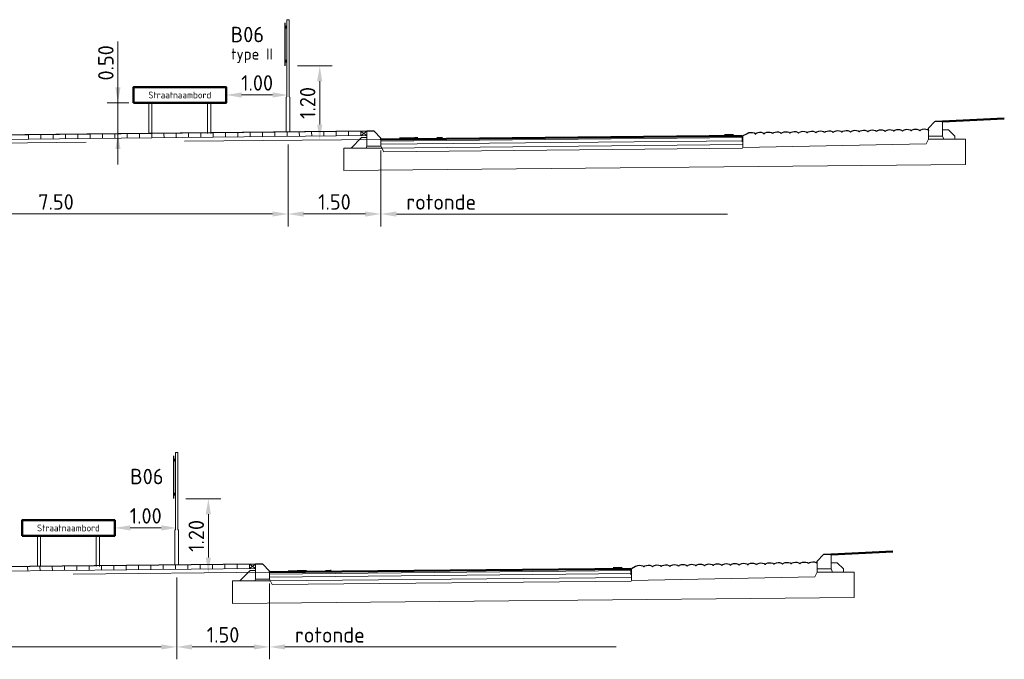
# Model space of a CAD drawing. Header units: metres. Extents: x -699 to 2316, y -1199 to 781.
# Tile 40 of 256: x 421 to 437, y -501 to -491. Entities that reach past the tile are written whole.
import ezdxf
from ezdxf.enums import TextEntityAlignment as Align

# ---------------------------------------------------------------- set-up
doc = ezdxf.new("R2010")
doc.units = ezdxf.units.M
doc.header["$PDMODE"] = 1
doc.linetypes.add('HIDDEN2', pattern=[4.7625, 3.175, -1.5875])
for name, color, linetype, lineweight in [('N-WA-GW-BERM-GD', 90, 'Continuous', 50), ('N-WE-IE-MEUBILAIR_WEGMEUBILAIR_PAAL-GD', 7, 'Continuous', 50), ('N-WE-VH-KANTVERHARDING-GD', 210, 'Continuous', 50), ('N-WE-VV-MARKERING-GD', 170, 'Continuous', 50), ('X-XX-AL-M', 7, 'Continuous', 18), ('X-XX-AL-T25', 7, 'Continuous', 25)]:
    doc.layers.add(name, color=color, linetype=linetype, lineweight=lineweight)
doc.styles.add('NLCS-ISO', font='NLCS-ISO.ttf')
doc.styles.add('NLCS-ISO Standaard', font='NLCS-ISO.ttf')
doc.styles.add('NLCS-ISO-M100-T25', font='NLCS-ISO.ttf', dxfattribs={"height": 0.25})
doc.dimstyles.new('NLCS-M100-T25-PIJL_A_L2_H1', dxfattribs={"dimscale": 0.1, "dimtxt": 2.5, "dimasz": 2.5, "dimexe": 2, "dimexo": 2, "dimgap": 0.7, "dimtad": 1, "dimzin": 0, "dimdsep": 46, "dimtxsty": 'NLCS-ISO-M100-T25', "dimcen": 0, "dimdle": 2, "dimclrd": 256, "dimclre": 256, "dimclrt": 256, "dimadec": 1, "dimazin": 0, "dimtfac": 1, "dimtdec": 3, "dimtofl": 0, "dimtmove": 0, "dimatfit": 3, "dimfxl": 2, "dimtfillclr": 256, "dimtolj": 1, "dimtzin": 0, "dimlwd": -1, "dimlwe": -1, "dimarcsym": 0})

# ---------------------------------------------------------------- blocks, each defined once
blk = doc.blocks.new('*D2087')
at = {"layer": 'Defpoints', "color": 0, "transparency": 16777216}
for p in [(423.202, -498.604), (423.764, -499.804), (423.764, -499.804)]:
    blk.add_point(p, dxfattribs=at)
at = {"layer": 'X-XX-AL-M', "transparency": 16777216}
for p, q in [((423.402, -498.604), (423.964, -498.604)), ((423.764, -498.854), (423.764, -499.554))]:
    blk.add_line(p, q, dxfattribs=at)
for points in [[(423.722, -498.854), (423.805, -498.854), (423.764, -498.604)], [(423.722, -499.554), (423.805, -499.554), (423.764, -499.804)]]:
    blk.add_solid(points, dxfattribs=at)
at = {"layer": 'X-XX-AL-M', "transparency": 16777216, "insert": (423.569, -499.204), "char_height": 0.25, "attachment_point": 5, "rotation": 90, "style": 'NLCS-ISO-M100-T25'}
blk.add_mtext('\\A1;1.20', dxfattribs=at)
blk = doc.blocks.new('*D2088')
at = {"layer": 'Defpoints', "color": 0, "transparency": 16777216}
for p in [(422.252, -499.075), (422.252, -499.075), (423.252, -499.075)]:
    blk.add_point(p, dxfattribs=at)
at = {"layer": 'X-XX-AL-M', "transparency": 16777216}
blk.add_line((423.002, -499.075), (422.502, -499.075), dxfattribs=at)
for points in [[(422.502, -499.033), (422.502, -499.117), (422.252, -499.075)], [(423.002, -499.033), (423.002, -499.117), (423.252, -499.075)]]:
    blk.add_solid(points, dxfattribs=at)
at = {"layer": 'X-XX-AL-M', "transparency": 16777216, "insert": (422.752, -498.88), "char_height": 0.25, "attachment_point": 5, "style": 'NLCS-ISO-M100-T25'}
blk.add_mtext('\\A1;1.00', dxfattribs=at)
blk = doc.blocks.new('*D2090')
at = {"layer": 'Defpoints', "color": 0, "transparency": 16777216}
for p in [(415.252, -499.76), (423.252, -499.676), (423.252, -500.999)]:
    blk.add_point(p, dxfattribs=at)
at = {"layer": 'X-XX-AL-M', "transparency": 16777216}
for p, q in [((415.252, -499.96), (415.252, -501.199)), ((423.252, -499.876), (423.252, -501.199)), ((415.502, -500.999), (423.002, -500.999))]:
    blk.add_line(p, q, dxfattribs=at)
for points in [[(415.502, -500.958), (415.502, -501.041), (415.252, -500.999)], [(423.002, -500.958), (423.002, -501.041), (423.252, -500.999)]]:
    blk.add_solid(points, dxfattribs=at)
at = {"layer": 'X-XX-AL-M', "transparency": 16777216, "insert": (419.252, -500.804), "char_height": 0.25, "attachment_point": 5, "style": 'NLCS-ISO-M100-T25'}
blk.add_mtext('\\A1;8.00', dxfattribs=at)
blk = doc.blocks.new('*D2091')
at = {"layer": 'Defpoints', "color": 0, "transparency": 16777216}
for p in [(423.252, -499.676), (424.752, -499.772), (423.252, -500.999)]:
    blk.add_point(p, dxfattribs=at)
at = {"layer": 'X-XX-AL-M', "transparency": 16777216}
for p, q in [((423.252, -499.876), (423.252, -501.199)), ((424.752, -499.972), (424.752, -501.199)), ((424.502, -500.999), (423.502, -500.999))]:
    blk.add_line(p, q, dxfattribs=at)
for points in [[(423.502, -500.958), (423.502, -501.041), (423.252, -500.999)], [(424.502, -500.958), (424.502, -501.041), (424.752, -500.999)]]:
    blk.add_solid(points, dxfattribs=at)
at = {"layer": 'X-XX-AL-M', "transparency": 16777216, "insert": (424.002, -500.804), "char_height": 0.25, "attachment_point": 5, "style": 'NLCS-ISO-M100-T25'}
blk.add_mtext('\\A1;1.50', dxfattribs=at)
blk = doc.blocks.new('007')
at = {"color": 8, "lineweight": 5}
blk.add_line((0, 0), (0, 0.07), dxfattribs=at)
blk = doc.blocks.new('*D2094')
at = {"layer": 'Defpoints', "color": 0, "transparency": 16777216}
for p in [(425.002, -491.604), (425.564, -492.804), (425.564, -492.804)]:
    blk.add_point(p, dxfattribs=at)
at = {"layer": 'X-XX-AL-M', "transparency": 16777216}
for p, q in [((425.202, -491.604), (425.764, -491.604)), ((425.564, -491.854), (425.564, -492.554))]:
    blk.add_line(p, q, dxfattribs=at)
for points in [[(425.522, -491.854), (425.605, -491.854), (425.564, -491.604)], [(425.522, -492.554), (425.605, -492.554), (425.564, -492.804)]]:
    blk.add_solid(points, dxfattribs=at)
at = {"layer": 'X-XX-AL-M', "transparency": 16777216, "insert": (425.369, -492.204), "char_height": 0.25, "attachment_point": 5, "rotation": 90, "style": 'NLCS-ISO-M100-T25'}
blk.add_mtext('\\A1;1.20', dxfattribs=at)
blk = doc.blocks.new('*D2098')
at = {"layer": 'Defpoints', "color": 0, "transparency": 16777216}
for p in [(425.052, -492.676), (417.552, -492.862), (425.052, -493.999)]:
    blk.add_point(p, dxfattribs=at)
at = {"layer": 'X-XX-AL-M', "transparency": 16777216}
for p, q in [((425.052, -492.876), (425.052, -494.199)), ((417.552, -493.062), (417.552, -494.199)), ((417.802, -493.999), (424.802, -493.999))]:
    blk.add_line(p, q, dxfattribs=at)
for points in [[(417.802, -493.958), (417.802, -494.041), (417.552, -493.999)], [(424.802, -493.958), (424.802, -494.041), (425.052, -493.999)]]:
    blk.add_solid(points, dxfattribs=at)
at = {"layer": 'X-XX-AL-M', "transparency": 16777216, "insert": (421.302, -493.804), "char_height": 0.25, "attachment_point": 5, "style": 'NLCS-ISO-M100-T25'}
blk.add_mtext('\\A1;7.50', dxfattribs=at)
blk = doc.blocks.new('*D2100')
at = {"layer": 'Defpoints', "color": 0, "transparency": 16777216}
for p in [(425.052, -492.676), (426.552, -492.772), (425.052, -493.999)]:
    blk.add_point(p, dxfattribs=at)
at = {"layer": 'X-XX-AL-M', "transparency": 16777216}
for p, q in [((425.052, -492.876), (425.052, -494.199)), ((426.552, -492.972), (426.552, -494.199)), ((426.302, -493.999), (425.302, -493.999))]:
    blk.add_line(p, q, dxfattribs=at)
for points in [[(425.302, -493.958), (425.302, -494.041), (425.052, -493.999)], [(426.302, -493.958), (426.302, -494.041), (426.552, -493.999)]]:
    blk.add_solid(points, dxfattribs=at)
at = {"layer": 'X-XX-AL-M', "transparency": 16777216, "insert": (425.802, -493.804), "char_height": 0.25, "attachment_point": 5, "style": 'NLCS-ISO-M100-T25'}
blk.add_mtext('\\A1;1.50', dxfattribs=at)
blk = doc.blocks.new('*D2101')
at = {"layer": 'Defpoints', "color": 0, "transparency": 16777216}
for p in [(424.052, -492.075), (424.052, -492.075), (425.052, -492.075)]:
    blk.add_point(p, dxfattribs=at)
at = {"layer": 'X-XX-AL-M', "transparency": 16777216}
blk.add_line((424.802, -492.075), (424.302, -492.075), dxfattribs=at)
for points in [[(424.302, -492.033), (424.302, -492.117), (424.052, -492.075)], [(424.802, -492.033), (424.802, -492.117), (425.052, -492.075)]]:
    blk.add_solid(points, dxfattribs=at)
at = {"layer": 'X-XX-AL-M', "transparency": 16777216, "insert": (424.552, -491.88), "char_height": 0.25, "attachment_point": 5, "style": 'NLCS-ISO-M100-T25'}
blk.add_mtext('\\A1;1.00', dxfattribs=at)

msp = doc.modelspace()

# ---------------------------------------------------------------- linework, layer by layer
at = {"layer": 'N-WA-GW-BERM-GD'}
for p, q in [((435.6275, -492.5041), (436.6275, -492.4541)), ((433.8275, -499.5041), (434.8275, -499.4541))]:
    msp.add_line(p, q, dxfattribs=at)
at = {"layer": 'N-WE-IE-MEUBILAIR_WEGMEUBILAIR_PAAL-GD', "lineweight": 18}
for p, q in [((425.0725, -490.8574), (425.0325, -490.8574)), ((422.8025, -492.2002), (422.8025, -492.7002)), ((422.8525, -492.2002), (422.8525, -492.7002)), ((423.7525, -492.2002), (423.7525, -492.7002)), ((423.8025, -492.2002), (423.8025, -492.7002)), ((423.2725, -497.8574), (423.2325, -497.8574)), ((421.0025, -499.2002), (421.0025, -499.7002)), ((421.0525, -499.2002), (421.0525, -499.7002)), ((421.9525, -499.2002), (421.9525, -499.7002)), ((422.0025, -499.2002), (422.0025, -499.7002))]:
    msp.add_line(p, q, dxfattribs=at)
at = {"layer": 'N-WE-IE-MEUBILAIR_WEGMEUBILAIR_PAAL-GD', "lineweight": 18, "const_width": 0.02, "flags": 128}
for points in [[(425.0025, -491.6043), (425.0025, -490.9043)], [(425.0225, -490.9543), (425.0225, -491.0043)], [(425.0225, -491.5543), (425.0225, -491.5043)], [(423.2025, -498.6043), (423.2025, -497.9043)], [(423.2225, -497.9543), (423.2225, -498.0043)], [(423.2225, -498.5543), (423.2225, -498.5043)]]:
    msp.add_lwpolyline(points, dxfattribs=at)
at = {"layer": 'N-WE-IE-MEUBILAIR_WEGMEUBILAIR_PAAL-GD', "lineweight": 18, "flags": 128}
for points in [[(425.0325, -490.8574), (425.0325, -492.1027), (425.0225, -492.1127), (425.0225, -492.6761)], [(425.0825, -492.6755), (425.0825, -492.1127), (425.0725, -492.1027), (425.0725, -490.8574)], [(423.2325, -497.8574), (423.2325, -499.1027), (423.2225, -499.1127), (423.2225, -499.6761)], [(423.2825, -499.6755), (423.2825, -499.1127), (423.2725, -499.1027), (423.2725, -497.8574)]]:
    msp.add_lwpolyline(points, dxfattribs=at)
at = {"layer": 'N-WE-VH-KANTVERHARDING-GD', "color": 8, "lineweight": 9}
for p, q in [((435.6275, -492.6391), (435.7275, -492.6391)), ((435.7275, -492.6391), (435.8275, -492.7391)), ((426.3275, -492.6624), (417.7775, -492.7524)), ((426.3275, -492.7324), (417.7775, -492.8224)), ((426.2286, -492.6634), (426.3275, -492.7324)), ((426.2293, -492.7334), (426.3275, -492.6624)), ((432.4025, -492.7639), (426.5525, -492.8224)), ((432.4025, -492.9239), (432.4025, -492.7339)), ((435.4025, -492.7891), (435.3647, -492.8647)), ((435.4025, -492.7891), (435.4025, -492.7391)), ((435.4025, -492.7891), (436.0025, -492.7891)), ((435.6275, -492.7391), (435.6525, -492.7891)), ((435.8275, -492.7391), (435.8275, -492.7891)), ((436.0025, -492.7891), (436.0025, -493.1979)), ((425.9525, -492.9323), (425.9525, -493.2984)), ((426.5632, -492.9323), (425.9525, -492.9323)), ((426.3275, -492.9024), (426.3125, -492.9323)), ((432.4025, -492.8139), (426.5525, -492.8724)), ((426.5525, -492.9024), (426.5973, -492.992)), ((432.4025, -492.8739), (426.5632, -492.9323)), ((432.3975, -492.934), (426.5973, -492.992)), ((432.4025, -492.9239), (432.3975, -492.934)), ((432.4025, -492.9239), (435.3647, -492.8647)), ((436.0025, -493.1979), (425.9525, -493.2984)), ((433.8275, -499.6391), (433.9275, -499.6391)), ((433.9275, -499.6391), (434.0275, -499.7391)), ((424.5275, -499.6624), (413.9775, -499.7724)), ((424.5275, -499.7324), (413.9775, -499.8424)), ((424.4286, -499.6634), (424.5275, -499.7324)), ((424.4293, -499.7334), (424.5275, -499.6624)), ((430.6025, -499.7639), (424.7525, -499.8224)), ((430.6025, -499.9239), (430.6025, -499.7339)), ((433.6025, -499.7891), (433.5647, -499.8647)), ((433.6025, -499.7891), (433.6025, -499.7391)), ((433.6025, -499.7891), (434.2025, -499.7891)), ((433.8275, -499.7391), (433.8525, -499.7891)), ((434.0275, -499.7391), (434.0275, -499.7891)), ((434.2025, -499.7891), (434.2025, -500.1979)), ((424.1525, -499.9323), (424.1525, -500.2984)), ((424.7632, -499.9323), (424.1525, -499.9323)), ((424.5275, -499.9024), (424.5125, -499.9323)), ((430.6025, -499.8139), (424.7525, -499.8724)), ((424.7525, -499.9024), (424.7973, -499.992)), ((430.6025, -499.8739), (424.7632, -499.9323)), ((430.5975, -499.934), (424.7973, -499.992)), ((430.6025, -499.9239), (430.5975, -499.934)), ((430.6025, -499.9239), (433.5647, -499.8647)), ((434.2025, -500.1979), (424.1525, -500.2984))]:
    msp.add_line(p, q, dxfattribs=at)
at = {"layer": 'N-WE-VH-KANTVERHARDING-GD', "color": 8, "linetype": 'HIDDEN2', "lineweight": 5}
for p, q in [((426.5525, -492.7924), (417.5525, -492.8824)), ((424.7525, -499.7924), (413.7525, -499.9024))]:
    msp.add_line(p, q, dxfattribs=at)
at = {"layer": 'N-WE-VH-KANTVERHARDING-GD'}
for p, q in [((432.3925, -492.734), (426.5525, -492.7924)), ((430.5925, -499.734), (424.7525, -499.7924))]:
    msp.add_line(p, q, dxfattribs=at)
at = {"layer": 'N-WE-VH-KANTVERHARDING-GD', "lineweight": 25}
for p, q in [((432.4692, -492.7005), (432.4025, -492.7339)), ((424.5275, -499.6624), (413.9775, -499.7724)), ((424.6425, -499.6624), (424.5275, -499.6624)), ((424.7525, -499.7724), (424.6425, -499.6624)), ((424.7525, -499.7924), (424.7525, -499.7724)), ((430.6692, -499.7005), (430.6025, -499.7339))]:
    msp.add_line(p, q, dxfattribs=at)
at = {"layer": 'N-WE-VH-KANTVERHARDING-GD'}
for points in [[(422.5525, -492.2002), (424.0525, -492.2002), (424.0525, -491.9502), (422.5525, -491.9502)], [(420.7525, -499.2002), (422.2525, -499.2002), (422.2525, -498.9502), (420.7525, -498.9502)]]:
    msp.add_lwpolyline(points, close=True, dxfattribs=at)
at = {"layer": 'N-WE-VH-KANTVERHARDING-GD', "lineweight": 25}
for points in [[(435.4025, -492.6515), (435.4025, -492.6141), (435.5066, -492.5052, -0.2046932), (435.521, -492.4991), (435.6225, -492.4991)], [(433.6025, -499.6515), (433.6025, -499.6141), (433.7066, -499.5052, -0.2046932), (433.721, -499.4991), (433.8225, -499.4991)]]:
    msp.add_lwpolyline(points, format="xyb", dxfattribs=at)
at = {"layer": 'N-WE-VH-KANTVERHARDING-GD', "color": 8, "lineweight": 9}
for points in [[(435.6275, -492.5041), (435.6275, -492.7391), (435.4025, -492.7391), (435.4025, -492.6515)], [(433.8275, -499.5041), (433.8275, -499.7391), (433.6025, -499.7391), (433.6025, -499.6515)]]:
    msp.add_lwpolyline(points, dxfattribs=at)
at = {"layer": 'N-WE-VH-KANTVERHARDING-GD'}
for points in [[(435.6225, -492.4991), (435.6275, -492.5041)], [(433.8225, -499.4991), (433.8275, -499.5041)]]:
    msp.add_lwpolyline(points, dxfattribs=at)
at = {"layer": 'N-WE-VH-KANTVERHARDING-GD', "lineweight": 25, "flags": 128}
msp.add_lwpolyline([(426.5525, -492.7924), (426.5525, -492.7724), (426.4425, -492.6624), (426.3275, -492.6624), (417.7775, -492.7524), (417.6625, -492.7524), (417.5525, -492.8624), (417.5525, -492.8824)], dxfattribs=at)
at = {"layer": 'N-WE-VH-KANTVERHARDING-GD', "color": 8, "lineweight": 9, "flags": 128}
for points in [[(426.0715, -492.9323), (426.2414, -492.7624), (426.3275, -492.7624)], [(424.2715, -499.9323), (424.4414, -499.7624), (424.5275, -499.7624)]]:
    msp.add_lwpolyline(points, dxfattribs=at)
at = {"layer": 'N-WE-VH-KANTVERHARDING-GD', "color": 8, "lineweight": 9}
for points in [[(426.3275, -492.6624), (426.3275, -492.9024), (426.5525, -492.9024), (426.5525, -492.7724), (426.4425, -492.6624)], [(424.5275, -499.6624), (424.5275, -499.9024), (424.7525, -499.9024), (424.7525, -499.7724), (424.6425, -499.6624)]]:
    msp.add_lwpolyline(points, close=True, dxfattribs=at)
at = {"layer": 'N-WE-VH-KANTVERHARDING-GD', "color": 8, "lineweight": 9, "const_width": 0.02, "flags": 128}
for points in [[(432.3925, -492.7339), (432.3925, -492.8373)], [(430.5925, -499.7339), (430.5925, -499.8373)]]:
    msp.add_lwpolyline(points, dxfattribs=at)
at = {"layer": 'N-WE-VH-KANTVERHARDING-GD', "lineweight": 25}
for centre, radius, start, end in [((434.3559, -492.7983), 0.15, 68.85325, 114.09298), ((434.4958, -492.7955), 0.15, 68.85325, 114.09298), ((434.6358, -492.7927), 0.15, 68.85325, 114.09298), ((434.7758, -492.7899), 0.15, 68.85325, 114.09298), ((434.8227, -492.6687), 0.02, 16.58608, 68.85325), ((434.9157, -492.7871), 0.15, 68.85325, 114.09298), ((434.9626, -492.6659), 0.02, 16.58608, 68.85325), ((435.0026, -492.6656), 0.02, 114.09298, 164.06863), ((435.0557, -492.7843), 0.15, 68.85325, 114.09298), ((435.1026, -492.6631), 0.02, 16.58607, 68.85325), ((435.1426, -492.6628), 0.02, 114.09298, 164.06863), ((435.1957, -492.7815), 0.15, 68.85325, 114.09298), ((435.2426, -492.6603), 0.02, 16.58608, 68.85325), ((435.2826, -492.66), 0.02, 114.09298, 164.06863), ((435.3356, -492.7787), 0.15, 68.85325, 114.09298), ((435.3825, -492.6575), 0.02, 16.58608, 68.85325), ((432.5363, -492.8347), 0.15, 68.85325, 116.56505), ((432.5832, -492.7134), 0.02, 16.58607, 68.85325), ((432.6032, -492.7075), 0.000833, 196.58607, 344.06863), ((432.6232, -492.7132), 0.02, 114.09298, 164.06863), ((432.6763, -492.8319), 0.15, 68.85325, 114.09298), ((432.7232, -492.7107), 0.02, 16.58607, 68.85325), ((432.7431, -492.7047), 0.000833, 196.58608, 344.06863), ((432.7632, -492.7104), 0.02, 114.09298, 164.06863), ((432.8162, -492.8291), 0.15, 68.85325, 114.09298), ((432.8631, -492.7079), 0.02, 16.58608, 68.85325), ((432.8831, -492.7019), 0.000833, 196.58608, 344.06863), ((432.9031, -492.7076), 0.02, 114.09298, 164.06863), ((432.9562, -492.8263), 0.15, 68.85325, 114.09298), ((433.0031, -492.7051), 0.02, 16.58607, 68.85325), ((433.0231, -492.6991), 0.000833, 196.58608, 344.06863), ((433.0431, -492.7048), 0.02, 114.09298, 164.06863), ((433.0962, -492.8235), 0.15, 68.85325, 114.09298), ((433.1431, -492.7023), 0.02, 16.58608, 68.85325), ((433.163, -492.6963), 0.000833, 196.58608, 344.06863), ((433.1831, -492.702), 0.02, 114.09298, 164.06863), ((433.2361, -492.8207), 0.15, 68.85325, 114.09298), ((433.283, -492.6995), 0.02, 16.58607, 68.85325), ((433.303, -492.6935), 0.000833, 196.58608, 344.06863), ((433.323, -492.6992), 0.02, 114.09298, 164.06863), ((433.3761, -492.8179), 0.15, 68.85325, 114.09298), ((433.423, -492.6967), 0.02, 16.58608, 68.85325), ((433.443, -492.6907), 0.000833, 196.58608, 344.06863), ((433.463, -492.6964), 0.02, 114.09298, 164.06863), ((433.5161, -492.8151), 0.15, 68.85325, 114.09298), ((433.563, -492.6939), 0.02, 16.58607, 68.85325), ((433.5829, -492.6879), 0.000833, 196.58608, 344.06863), ((433.603, -492.6936), 0.02, 114.09298, 164.06863), ((433.656, -492.8123), 0.15, 68.85325, 114.09298), ((433.7029, -492.6911), 0.02, 16.58608, 68.85325), ((433.7229, -492.6851), 0.000833, 196.58608, 344.06863), ((433.7429, -492.6908), 0.02, 114.09298, 164.06863), ((433.796, -492.8095), 0.15, 68.85325, 114.09298), ((433.8429, -492.6883), 0.02, 16.58607, 68.85325), ((433.8629, -492.6823), 0.000833, 196.58608, 344.06863), ((433.8829, -492.688), 0.02, 114.09298, 164.06863), ((433.936, -492.8067), 0.15, 68.85325, 114.09298), ((433.9829, -492.6855), 0.02, 16.58608, 68.85325), ((434.0028, -492.6795), 0.000833, 196.58608, 344.06863), ((434.0229, -492.6852), 0.02, 114.09298, 164.06863), ((434.0759, -492.8039), 0.15, 68.85325, 114.09298), ((434.1228, -492.6827), 0.02, 16.58607, 68.85325), ((434.1428, -492.6767), 0.000833, 196.58608, 344.06863), ((434.1628, -492.6824), 0.02, 114.09298, 164.06863), ((434.2159, -492.8011), 0.15, 68.85325, 114.09298), ((434.2628, -492.6799), 0.02, 16.58608, 68.85325), ((434.2828, -492.6739), 0.000833, 196.58608, 344.06863), ((434.3028, -492.6796), 0.02, 114.09298, 164.06863), ((434.4028, -492.6771), 0.02, 16.58607, 68.85325), ((434.4227, -492.6711), 0.000833, 196.58608, 344.06863), ((434.4428, -492.6768), 0.02, 114.09298, 164.06863), ((434.5427, -492.6743), 0.02, 16.58608, 68.85325), ((434.5627, -492.6683), 0.000833, 196.58608, 344.06863), ((434.5827, -492.674), 0.02, 114.09298, 164.06863), ((434.6827, -492.6715), 0.02, 16.58607, 68.85325), ((434.7027, -492.6655), 0.000833, 196.58608, 344.06863), ((434.7227, -492.6712), 0.02, 114.09298, 164.06863), ((434.8426, -492.6627), 0.000833, 196.58608, 344.06863), ((434.8627, -492.6684), 0.02, 114.09298, 164.06863), ((434.9826, -492.6599), 0.000833, 196.58608, 344.06863), ((435.1226, -492.6571), 0.000833, 196.58608, 344.06863), ((435.2625, -492.6543), 0.000833, 196.58608, 344.06863), ((435.4025, -492.6515), 0.000833, 196.58608, 269.44564), ((432.4159, -499.8011), 0.15, 68.85325, 114.09298), ((432.5559, -499.7983), 0.15, 68.85325, 114.09298), ((432.6958, -499.7955), 0.15, 68.85325, 114.09298), ((432.8358, -499.7927), 0.15, 68.85325, 114.09298), ((432.9758, -499.7899), 0.15, 68.85325, 114.09298), ((433.0227, -499.6687), 0.02, 16.58608, 68.85325), ((433.0627, -499.6684), 0.02, 114.09298, 164.06863), ((433.1157, -499.7871), 0.15, 68.85325, 114.09298), ((433.1626, -499.6659), 0.02, 16.58608, 68.85325), ((433.2026, -499.6656), 0.02, 114.09298, 164.06863), ((433.2557, -499.7843), 0.15, 68.85325, 114.09298), ((433.3026, -499.6631), 0.02, 16.58607, 68.85325), ((433.3426, -499.6628), 0.02, 114.09298, 164.06863), ((433.3957, -499.7815), 0.15, 68.85325, 114.09298), ((433.4426, -499.6603), 0.02, 16.58608, 68.85325), ((433.4826, -499.66), 0.02, 114.09298, 164.06863), ((433.5356, -499.7787), 0.15, 68.85325, 114.09298), ((433.5825, -499.6575), 0.02, 16.58608, 68.85325), ((430.7363, -499.8347), 0.15, 68.85325, 116.56505), ((430.7832, -499.7134), 0.02, 16.58607, 68.85325), ((430.8032, -499.7075), 0.000833, 196.58607, 344.06863), ((430.8232, -499.7132), 0.02, 114.09298, 164.06863), ((430.8763, -499.8319), 0.15, 68.85325, 114.09298), ((430.9232, -499.7107), 0.02, 16.58607, 68.85325), ((430.9431, -499.7047), 0.000833, 196.58608, 344.06863), ((430.9632, -499.7104), 0.02, 114.09298, 164.06863), ((431.0162, -499.8291), 0.15, 68.85325, 114.09298), ((431.0631, -499.7079), 0.02, 16.58608, 68.85325), ((431.0831, -499.7019), 0.000833, 196.58608, 344.06863), ((431.1031, -499.7076), 0.02, 114.09298, 164.06863), ((431.1562, -499.8263), 0.15, 68.85325, 114.09298), ((431.2031, -499.7051), 0.02, 16.58607, 68.85325), ((431.2231, -499.6991), 0.000833, 196.58608, 344.06863), ((431.2431, -499.7048), 0.02, 114.09298, 164.06863), ((431.2962, -499.8235), 0.15, 68.85325, 114.09298), ((431.3431, -499.7023), 0.02, 16.58608, 68.85325), ((431.363, -499.6963), 0.000833, 196.58608, 344.06863), ((431.3831, -499.702), 0.02, 114.09298, 164.06863), ((431.4361, -499.8207), 0.15, 68.85325, 114.09298), ((431.483, -499.6995), 0.02, 16.58607, 68.85325), ((431.503, -499.6935), 0.000833, 196.58608, 344.06863), ((431.523, -499.6992), 0.02, 114.09298, 164.06863), ((431.5761, -499.8179), 0.15, 68.85325, 114.09298), ((431.623, -499.6967), 0.02, 16.58608, 68.85325), ((431.643, -499.6907), 0.000833, 196.58608, 344.06863), ((431.663, -499.6964), 0.02, 114.09298, 164.06863), ((431.7161, -499.8151), 0.15, 68.85325, 114.09298), ((431.763, -499.6939), 0.02, 16.58607, 68.85325), ((431.7829, -499.6879), 0.000833, 196.58608, 344.06863), ((431.803, -499.6936), 0.02, 114.09298, 164.06863), ((431.856, -499.8123), 0.15, 68.85325, 114.09298), ((431.9029, -499.6911), 0.02, 16.58608, 68.85325), ((431.9229, -499.6851), 0.000833, 196.58608, 344.06863), ((431.9429, -499.6908), 0.02, 114.09298, 164.06863), ((431.996, -499.8095), 0.15, 68.85325, 114.09298), ((432.0429, -499.6883), 0.02, 16.58607, 68.85325), ((432.0629, -499.6823), 0.000833, 196.58608, 344.06863), ((432.0829, -499.688), 0.02, 114.09298, 164.06863), ((432.136, -499.8067), 0.15, 68.85325, 114.09298), ((432.1829, -499.6855), 0.02, 16.58608, 68.85325), ((432.2028, -499.6795), 0.000833, 196.58608, 344.06863), ((432.2229, -499.6852), 0.02, 114.09298, 164.06863), ((432.2759, -499.8039), 0.15, 68.85325, 114.09298), ((432.3228, -499.6827), 0.02, 16.58607, 68.85325), ((432.3428, -499.6767), 0.000833, 196.58608, 344.06863), ((432.3628, -499.6824), 0.02, 114.09298, 164.06863), ((432.4628, -499.6799), 0.02, 16.58608, 68.85325), ((432.4828, -499.6739), 0.000833, 196.58608, 344.06863), ((432.5028, -499.6796), 0.02, 114.09298, 164.06863), ((432.6028, -499.6771), 0.02, 16.58607, 68.85325), ((432.6227, -499.6711), 0.000833, 196.58608, 344.06863), ((432.6428, -499.6768), 0.02, 114.09298, 164.06863), ((432.7427, -499.6743), 0.02, 16.58608, 68.85325), ((432.7627, -499.6683), 0.000833, 196.58608, 344.06863), ((432.7827, -499.674), 0.02, 114.09298, 164.06863), ((432.8827, -499.6715), 0.02, 16.58607, 68.85325), ((432.9027, -499.6655), 0.000833, 196.58608, 344.06863), ((432.9227, -499.6712), 0.02, 114.09298, 164.06863), ((433.0426, -499.6627), 0.000833, 196.58608, 344.06863), ((433.1826, -499.6599), 0.000833, 196.58608, 344.06863), ((433.3226, -499.6571), 0.000833, 196.58608, 344.06863), ((433.4625, -499.6543), 0.000833, 196.58608, 344.06863), ((433.6025, -499.6515), 0.000833, 196.58608, 269.44564)]:
    msp.add_arc(centre, radius, start, end, dxfattribs=at)
at = {"layer": 'N-WE-VV-MARKERING-GD', "color": 8, "lineweight": 5, "const_width": 0.02}
for points in [[(427.1519, -492.7664), (426.8525, -492.7694)], [(427.5519, -492.7624), (427.4519, -492.7634)], [(432.2525, -492.7154), (432.1025, -492.7169)], [(425.3519, -499.7664), (425.0525, -499.7694)], [(425.7519, -499.7624), (425.6519, -499.7634)], [(430.4525, -499.7154), (430.3025, -499.7169)]]:
    msp.add_lwpolyline(points, dxfattribs=at)
at = {"layer": 'X-XX-AL-M'}
for p, q in [((422.3025, -493.2002), (422.3025, -491.2102)), ((422.1274, -492.2002), (422.4775, -492.2002)), ((422.3025, -492.9502), (422.3025, -493.2002)), ((426.5525, -492.9724), (426.5525, -494.1994)), ((426.8025, -493.9994), (432.1525, -493.9994)), ((424.7525, -499.9724), (424.7525, -501.1994)), ((425.0025, -500.9994), (430.3525, -500.9994))]:
    msp.add_line(p, q, dxfattribs=at)
for points in [[(422.2608, -491.9502), (422.3441, -491.9502), (422.3025, -492.2002)], [(422.2608, -492.9502), (422.3441, -492.9502), (422.3025, -492.7002)], [(426.8025, -493.9578), (426.8025, -494.0411), (426.5525, -493.9994)], [(425.0025, -500.9578), (425.0025, -501.0411), (424.7525, -500.9994)]]:
    msp.add_solid(points, dxfattribs=at)

# ---------------------------------------------------------------- block references
at = {"layer": 'N-WE-VH-KANTVERHARDING-GD', "color": 8, "lineweight": 9}
for p, rotation in [((420.8593, -492.72), 180.6030911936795), ((421.0582, -492.7179), 180.6030911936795), ((421.2571, -492.7158), 180.6030911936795), ((421.4559, -492.7137), 180.6030911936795), ((421.6548, -492.7116), 180.6030911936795), ((421.8536, -492.7095), 180.6030911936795), ((422.0525, -492.7074), 180.6030911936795), ((422.2514, -492.7053), 180.6030911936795), ((422.4502, -492.7032), 180.6030911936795), ((422.6491, -492.7011), 180.6030911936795), ((422.8479, -492.699), 180.6030911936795), ((423.0468, -492.6969), 180.6030911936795), ((423.2457, -492.6948), 180.6030911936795), ((423.4445, -492.6927), 180.6030911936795), ((423.6434, -492.6907), 180.6030911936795), ((423.8423, -492.6886), 180.6030911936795), ((424.0411, -492.6865), 180.6030911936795), ((424.24, -492.6844), 180.6030911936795), ((424.4388, -492.6823), 180.6030911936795), ((424.6377, -492.6802), 180.6030911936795), ((424.8366, -492.6781), 180.6030911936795), ((425.0354, -492.676), 180.6030911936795), ((425.2343, -492.6739), 180.6030911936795), ((425.4332, -492.6718), 180.6030911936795), ((425.632, -492.6697), 180.6030911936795), ((425.8309, -492.6676), 180.6030911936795), ((426.0297, -492.6655), 180.6030911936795), ((426.2286, -492.6634), 180.6030911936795), ((420.8436, -499.7008), 180.5973751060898), ((421.0428, -499.6987), 180.5973751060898), ((421.242, -499.6967), 180.5973751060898), ((421.4411, -499.6946), 180.5973751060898), ((421.6403, -499.6925), 180.5973751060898), ((421.8395, -499.6904), 180.5973751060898), ((422.0386, -499.6883), 180.5973751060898), ((422.2378, -499.6863), 180.5973751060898), ((422.437, -499.6842), 180.5973751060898), ((422.6361, -499.6821), 180.5973751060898), ((422.8353, -499.68), 180.5973751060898), ((423.0345, -499.678), 180.5973751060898), ((423.2336, -499.6759), 180.5973751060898), ((423.4328, -499.6738), 180.5973751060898), ((423.632, -499.6717), 180.5973751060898), ((423.8311, -499.6697), 180.5973751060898), ((424.0303, -499.6676), 180.5973751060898), ((424.2294, -499.6655), 180.5973751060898), ((424.4286, -499.6634), 180.5973751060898)]:
    msp.add_blockref('007', p, dxfattribs=dict(at, rotation=rotation))

# ---------------------------------------------------------------- texts
at = {"layer": 'X-XX-AL-M', "style": 'NLCS-ISO Standaard'}
msp.add_text('type II', height=0.18, dxfattribs=at).set_placement((424.1311, -491.5024))
at = {"layer": 'X-XX-AL-M', "insert": (422.1075, -491.5552), "char_height": 0.25, "attachment_point": 5, "rotation": 90, "style": 'NLCS-ISO-M100-T25'}
msp.add_mtext('\\A1;0.50', dxfattribs=at)
at = {"layer": 'X-XX-AL-M', "char_height": 0.25, "attachment_point": 5, "style": 'NLCS-ISO-M100-T25'}
for insert in [(427.5278, -493.8044), (425.7278, -500.8044)]:
    msp.add_mtext('\\A1;rotonde', dxfattribs=dict(at, insert=insert))
at = {"layer": 'X-XX-AL-T25', "style": 'NLCS-ISO'}
for p in [(424.1241, -491.2224), (422.4996, -498.3686)]:
    msp.add_text('B06', height=0.25, dxfattribs=at).set_placement(p)
for p in [(423.3025, -492.0752), (421.5025, -499.0752)]:
    msp.add_text('Straatnaambord', height=0.11, dxfattribs=at).set_placement(p, align=Align.MIDDLE_CENTER)

# ---------------------------------------------------------------- dimensions: what is measured, and where the dimension line sits
at = {"layer": 'X-XX-AL-M'}
for base, p1, p2, picture, middle in [((425.5635, -492.8043), (425.0025, -491.6043), (425.5635, -492.8043), '*D2094', (425.5635, -492.2043)), ((423.7635, -499.8043), (423.2025, -498.6043), (423.7635, -499.8043), '*D2087', (423.7635, -499.2043))]:
    dim = msp.add_linear_dim(base=base, p1=p1, p2=p2, angle=90, dimstyle='NLCS-M100-T25-PIJL_A_L2_H1', dxfattribs=at)
    dim.commit()
    dim.dimension.update_dxf_attribs({"geometry": picture, "text_midpoint": middle, "dimtype": 160})
for base, p1, p2, picture, middle in [((424.0525, -492.0752), (425.0525, -492.0752), (424.0525, -492.0752), '*D2101', (424.5525, -491.8802)), ((422.2525, -499.0752), (423.2525, -499.0752), (422.2525, -499.0752), '*D2088', (422.7525, -498.8802))]:
    dim = msp.add_linear_dim(base=base, p1=p1, p2=p2, dimstyle='NLCS-M100-T25-PIJL_A_L2_H1', dxfattribs=at)
    dim.commit()
    dim.dimension.update_dxf_attribs({"geometry": picture, "text_midpoint": middle})
for base, p1, p2, picture, middle in [((425.0525, -493.9994), (417.5525, -492.8624), (425.0525, -492.6758), '*D2098', (421.3025, -493.8044)), ((425.0525, -493.9994), (426.5525, -492.7724), (425.0525, -492.6758), '*D2100', (425.8025, -493.8044)), ((423.2525, -500.9994), (415.2525, -499.76), (423.2525, -499.6758), '*D2090', (419.2525, -500.8044)), ((423.2525, -500.9994), (424.7525, -499.7724), (423.2525, -499.6758), '*D2091', (424.0025, -500.8044))]:
    dim = msp.add_linear_dim(base=base, p1=p1, p2=p2, dimstyle='NLCS-M100-T25-PIJL_A_L2_H1', override={"dimtmove": 1}, dxfattribs=at)
    dim.commit()
    dim.dimension.update_dxf_attribs({"geometry": picture, "text_midpoint": middle})

doc.saveas('drawing.dxf')
